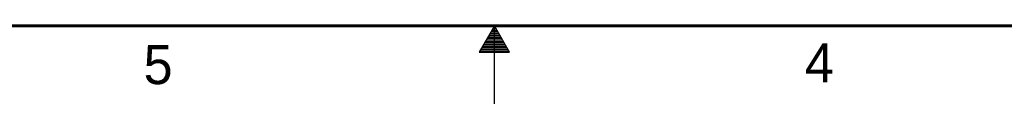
# Model space of a CAD drawing. Header units: inches. Extents: x 0 to 34, y 0 to 22.
# Tile 9 of 111: x 14 to 20.3, y 0 to 0.5. Entities that reach past the tile are written whole.
import ezdxf

# ---------------------------------------------------------------- set-up
doc = ezdxf.new("R2010")
doc.units = ezdxf.units.IN
doc.header["$LTSCALE"] = 1.87
doc.header["$MEASUREMENT"] = 0
doc.layers.get('0').update_dxf_attribs({"linetype": 'CONTINUOUS'})
doc.styles.add('TEXTSTYLE_2', font='txt')

msp = doc.modelspace()

# ---------------------------------------------------------------- linework, layer by layer
at = {"color": 2, "linetype": 'CONTINUOUS'}
for p, q in [((17, 0.5), (16.902, 0.3303)), ((16.9712, 0.45), (17.0289, 0.45)), ((16.9769, 0.46), (17.0231, 0.46)), ((16.9827, 0.47), (17.0173, 0.47)), ((16.9885, 0.48), (17.0116, 0.48)), ((16.9942, 0.49), (17.0058, 0.49)), ((17.098, 0.3303), (17, 0.5)), ((17, 0), (17, 0.5)), ((16.9307, 0.38), (17.0693, 0.38)), ((16.9365, 0.39), (17.0635, 0.39)), ((16.9423, 0.4), (17.0578, 0.4)), ((16.9481, 0.41), (17.052, 0.41)), ((16.9538, 0.42), (17.0462, 0.42)), ((16.9596, 0.43), (17.0404, 0.43)), ((16.9654, 0.44), (17.0347, 0.44)), ((16.902, 0.3303), (17.098, 0.3303)), ((16.9076, 0.34), (17.0924, 0.34)), ((16.9134, 0.35), (17.0866, 0.35)), ((16.9192, 0.36), (17.0808, 0.36)), ((16.925, 0.37), (17.0751, 0.37))]:
    msp.add_line(p, q, dxfattribs=at)
at = {"color": 7, "linetype": 'CONTINUOUS', "const_width": 0.02}
msp.add_lwpolyline([(0.5, 0.5), (33.5, 0.5)], dxfattribs=at)

# ---------------------------------------------------------------- texts
at = {"color": 2, "linetype": 'CONTINUOUS', "char_height": 0.25, "width": 0.25, "attachment_point": 1, "line_spacing_factor": 0.9, "style": 'TEXTSTYLE_2'}
for s, insert in [('4', (18.9884, 0.3869)), ('5', (14.754, 0.3762))]:
    msp.add_mtext(s, dxfattribs=dict(at, insert=insert))

doc.saveas('drawing.dxf')
